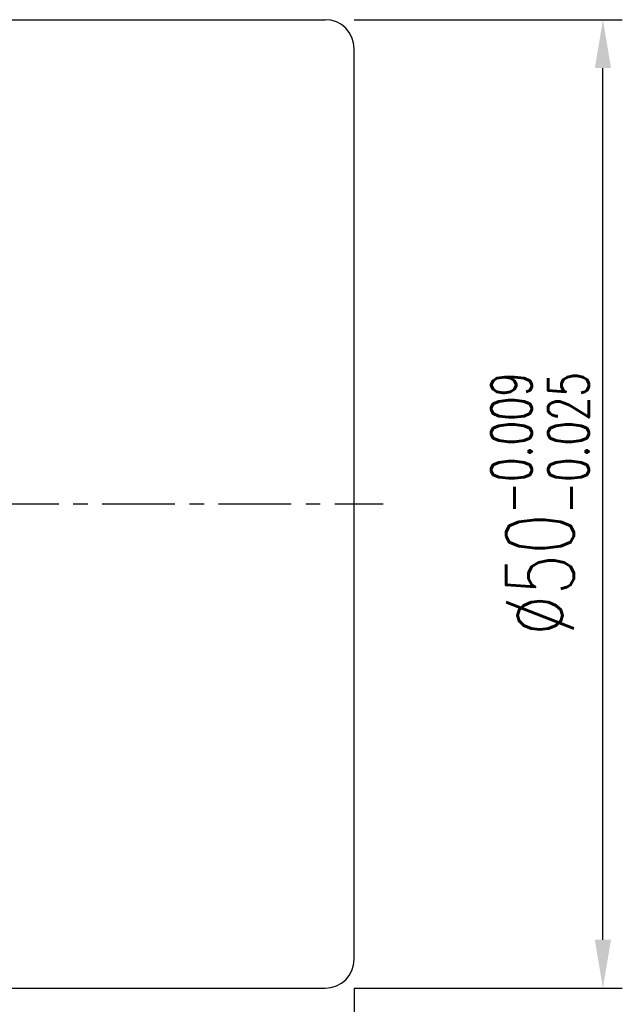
# Model space of a CAD drawing. Extents: x 21 to 250, y 56 to 189.
# Tile 48 of 49: x 219 to 250, y 88 to 139. Entities that reach past the tile are written whole.
import ezdxf

# ---------------------------------------------------------------- set-up
doc = ezdxf.new("R2010")
doc.units = 0
doc.header["$LTSCALE"] = 3
doc.header["$MEASUREMENT"] = 0
doc.linetypes.add('CENTER', pattern=[2, 1.25, -0.25, 0.25, -0.25])
doc.layers.get('DEFPOINTS').update_dxf_attribs({"linetype": 'CONTINUOUS'})
for name, color, linetype in [('CL', 1, 'CENTER'), ('DIM', 4, 'CONTINUOUS'), ('OUT', 3, 'CONTINUOUS')]:
    doc.layers.add(name, color=color, linetype=linetype)
doc.styles.add('DIM-7', font='SIMPLEX.shx', dxfattribs={"width": 0.7, "bigfont": 'chineset.shx'})
doc.dimstyles.new('CNS', dxfattribs={"dimtxt": 3.5, "dimasz": 2.5, "dimexe": 1, "dimexo": 1.5, "dimgap": 0.09, "dimtad": 0, "dimdsep": 46, "dimtxsty": 'DIM-7', "dimcen": 0.09, "dimclrd": 1, "dimclre": 1, "dimclrt": 4, "dimadec": 0, "dimazin": 0, "dimtfac": 1, "dimtix": 1, "dimtmove": 2, "dimatfit": 3, "dimfxl": 1, "dimtvp": 0.971429, "dimtolj": 1, "dimarcsym": 0})
doc.dimstyles.get("Standard").update_dxf_attribs({"dimtxt": 0.18, "dimasz": 0.18, "dimexe": 0.18, "dimexo": 0.0625, "dimgap": 0.09, "dimtad": 0, "dimtih": 1, "dimtoh": 1, "dimdec": 4, "dimzin": 0, "dimdsep": 46, "dimtxsty": 'STANDARD', "dimcen": 0.09, "dimadec": 0, "dimazin": 0, "dimtfac": 1, "dimtdec": 4, "dimtofl": 0, "dimtmove": 0, "dimatfit": 3, "dimfxl": 1, "dimtolj": 1, "dimtzin": 0, "dimarcsym": 0})

# ---------------------------------------------------------------- blocks, each defined once
blk = doc.blocks.new('*D1')
at = {"layer": 'DEFPOINTS', "color": 0, "linetype": 'Continuous', "transparency": 16777216}
for p in [(236.153, 90.181), (171.153, 75.181), (171.153, 56.707)]:
    blk.add_point(p, dxfattribs=at)
at = {"layer": 'DIM', "color": 0, "linetype": 'Continuous', "lineweight": -2, "transparency": 16777216}
for p, q in [((236.153, 88.681), (236.153, 55.707)), ((171.153, 73.681), (171.153, 55.707)), ((233.653, 56.707), (173.653, 56.707))]:
    blk.add_line(p, q, dxfattribs=at)
at = {"layer": 'DIM', "color": 0, "linetype": 'Continuous', "transparency": 16777216}
for points in [[(173.653, 57.124), (173.653, 56.291), (171.153, 56.707)], [(233.653, 57.124), (233.653, 56.291), (236.153, 56.707)]]:
    blk.add_solid(points, dxfattribs=at)
at = {"layer": 'DIM', "color": 0, "linetype": 'Continuous', "transparency": 16777216, "insert": (203.653, 59.457), "char_height": 3.5, "attachment_point": 5, "style": 'DIM-7'}
blk.add_mtext('\\A1;65', dxfattribs=at)
blk = doc.blocks.new('*D9')
at = {"layer": 'DEFPOINTS', "color": 0, "linetype": 'Continuous', "transparency": 16777216}
for p in [(234.653, 138.681), (248.989, 138.681), (234.653, 88.681)]:
    blk.add_point(p, dxfattribs=at)
at = {"layer": 'DIM', "color": 0, "linetype": 'Continuous', "lineweight": -2, "transparency": 16777216}
for p, q in [((236.153, 138.681), (249.989, 138.681)), ((248.989, 91.181), (248.989, 136.181)), ((236.153, 88.681), (249.989, 88.681))]:
    blk.add_line(p, q, dxfattribs=at)
at = {"layer": 'DIM', "color": 0, "linetype": 'Continuous', "transparency": 16777216}
for points in [[(248.572, 136.181), (249.405, 136.181), (248.989, 138.681)], [(248.572, 91.181), (249.405, 91.181), (248.989, 88.681)]]:
    blk.add_solid(points, dxfattribs=at)
at = {"layer": 'DIM', "color": 0, "linetype": 'Continuous', "transparency": 16777216, "insert": (245.739, 113.681), "char_height": 3.5, "attachment_point": 5, "rotation": 90, "style": 'DIM-7'}
blk.add_mtext('\\A1;%%C50{\\H2.1;\\S-0.009^ -0.025;}', dxfattribs=at)

msp = doc.modelspace()

# ---------------------------------------------------------------- linework, layer by layer
at = {"layer": 'CL', "color": 7}
msp.add_line((169.153, 113.681), (237.653, 113.681), dxfattribs=at)
at = {"layer": 'OUT', "color": 7}
for p, q in [((183.153, 138.681), (234.653, 138.681)), ((236.153, 90.181), (236.153, 137.181)), ((183.153, 88.681), (234.653, 88.681))]:
    msp.add_line(p, q, dxfattribs=at)
for centre, start, end in [((234.653, 137.181), 0, 90), ((234.653, 90.181), 270, 0)]:
    msp.add_arc(centre, 1.5, start, end, dxfattribs=at)

# ---------------------------------------------------------------- dimensions: what is measured, and where the dimension line sits
at = {"layer": 'DIM', "color": 0, "linetype": 'Continuous'}
dim = msp.add_linear_dim(base=(248.989, 138.681), p1=(234.653, 88.681), p2=(234.653, 138.681), angle=90, text='%%C<>', dimstyle='STANDARD', override={"dimtxt": 3.5, "dimasz": 2.5, "dimexe": 1, "dimexo": 1.5, "dimgap": 0.8, "dimtad": 1, "dimtih": 0, "dimtoh": 0, "dimdec": 2, "dimzin": 8, "dimtxsty": 'DIM-7', "dimazin": 2, "dimtol": 1, "dimtp": -0.009, "dimtm": 0.025, "dimtfac": 0.6, "dimtdec": 3, "dimtix": 1, "dimtofl": 1, "dimtvp": 0.971429, "dimtzin": 8}, dxfattribs=at)
dim.commit()
dim.dimension.update_dxf_attribs({"geometry": '*D9', "text_midpoint": (245.739, 113.681)})
dim = msp.add_linear_dim(base=(171.153, 56.707), p1=(236.153, 90.181), p2=(171.153, 75.181), dimstyle='CNS', override={"dimgap": 1, "dimtad": 1, "dimclrd": 0, "dimclre": 0, "dimclrt": 0, "dimtmove": 0}, dxfattribs=at)
dim.commit()
dim.dimension.update_dxf_attribs({"geometry": '*D1', "text_midpoint": (203.653, 59.457)})

doc.saveas('drawing.dxf')
